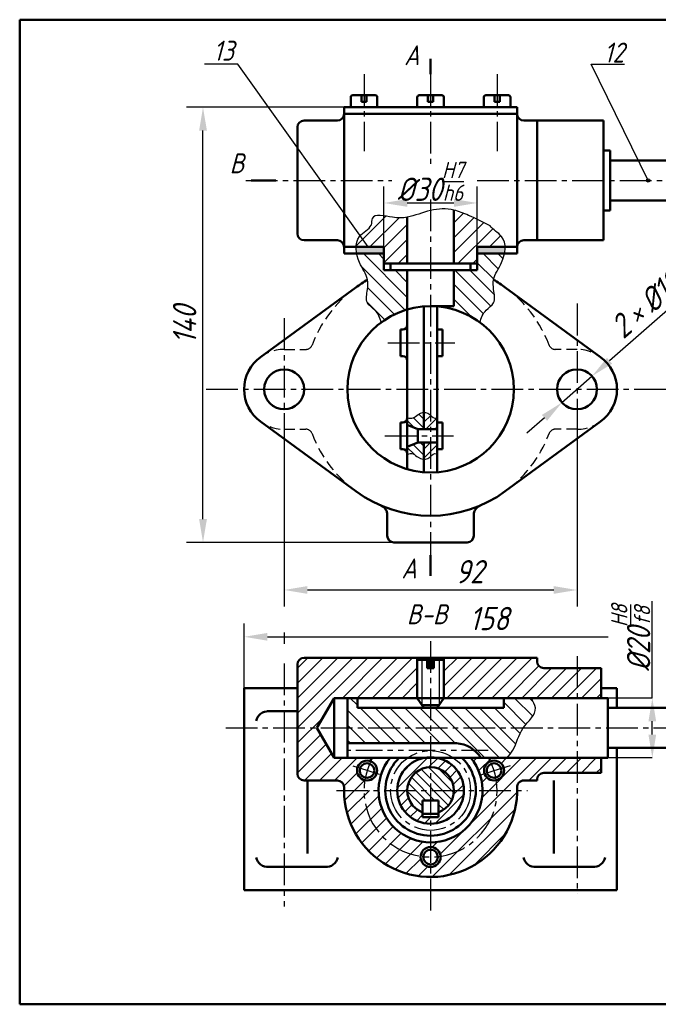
# Model space of a CAD drawing. Header units: millimetres. Extents: x -238 to -25, y 77 to 326.
# Tile 1 of 2: x -238 to -143, y 77 to 225. Entities that reach past the tile are written whole.
import ezdxf

# ---------------------------------------------------------------- set-up
doc = ezdxf.new("R2010")
doc.units = ezdxf.units.MM
doc.header["$LTSCALE"] = 0.5
doc.header["$PDMODE"] = 32
doc.header["$PDSIZE"] = 0.5
for name, pattern in [('CENTER2', [28.575, 19.05, -3.175, 3.175, -3.175]), ('DASHED2', [9.525, 6.35, -3.175]), ('PHANTOM2', [31.75, 15.875, -3.175, 3.175, -3.175, 3.175, -3.175])]:
    doc.linetypes.add(name, pattern=pattern)
for name, color, linetype in [('剖面线层', 7, 'Continuous'), ('双点化线', 170, 'PHANTOM2'), ('尺寸层', 221, 'Continuous'), ('细实线', 7, 'Continuous')]:
    doc.layers.add(name, color=color, linetype=linetype)
for name, color, linetype, lineweight in [('文字层', 227, 'Continuous', 20), ('点画线层', 3, 'CENTER2', 25), ('粗实线层', 1, 'Continuous', 50), ('虚线层', 6, 'DASHED2', 25)]:
    doc.layers.add(name, color=color, linetype=linetype, lineweight=lineweight)
doc.styles.add('工程字体（斜）', font='gbeitc.shx', dxfattribs={"bigfont": 'gbcbig.shx'})
doc.styles.add('工程斜体', font='gbeitc.shx', dxfattribs={"bigfont": 'gbcbig.shx'})
doc.dimstyles.new('前后缀', dxfattribs={"dimtxt": 3.5, "dimasz": 3.5, "dimexe": 2.5, "dimexo": 0, "dimgap": 1, "dimtad": 1, "dimdsep": 46, "dimtxsty": '工程字体（斜）', "dimcen": 0, "dimadec": 0, "dimazin": 0, "dimtfac": 1, "dimtmove": 0, "dimatfit": 3, "dimfxl": 0, "dimarcsym": 0})
pattern_1 = [(45, (20.4902, -79.6625), (-1.122532, 1.122532), [])]

# ---------------------------------------------------------------- blocks, each defined once
blk = doc.blocks.new('*D32')
at = {"layer": 'Defpoints', "color": 0, "ltscale": 0.5}
for p in [(-152.5, 171.32), (-157.01, 167.36)]:
    blk.add_point(p, dxfattribs=at)
at = {"layer": '尺寸层', "color": 0, "lineweight": -2, "ltscale": 0.5}
for p, q in [((-138.06, 183.99), (-149.87, 173.63)), ((-157.01, 167.36), (-152.5, 171.32)), ((-159.64, 165.05), (-162.27, 162.74))]:
    blk.add_line(p, q, dxfattribs=at)
at = {"layer": '尺寸层', "color": 0, "ltscale": 0.5}
for points in [[(-150.25, 174.07), (-149.48, 173.19), (-152.5, 171.32)], [(-160.02, 165.49), (-159.25, 164.61), (-157.01, 167.36)]]:
    blk.add_solid(points, dxfattribs=at)
at = {"layer": '尺寸层', "color": 0, "ltscale": 0.5, "insert": (-144.46, 182.03), "char_height": 3.5, "attachment_point": 5, "rotation": 41.2673, "style": '工程字体（斜）'}
blk.add_mtext('2  %%C12', dxfattribs=at)
blk = doc.blocks.new('*D33')
at = {"layer": 'Defpoints', "color": 0, "ltscale": 0.5}
for p in [(-210.94, 211.74), (-176.75, 211.74), (-176.75, 146.34)]:
    blk.add_point(p, dxfattribs=at)
at = {"layer": '尺寸层', "color": 0, "lineweight": -2, "ltscale": 0.5}
for p, q in [((-176.75, 211.74), (-213.44, 211.74)), ((-210.94, 149.84), (-210.94, 208.24)), ((-176.75, 146.34), (-213.44, 146.34))]:
    blk.add_line(p, q, dxfattribs=at)
at = {"layer": '尺寸层', "color": 0, "ltscale": 0.5}
for points in [[(-211.52, 208.24), (-210.35, 208.24), (-210.94, 211.74)], [(-211.52, 149.84), (-210.35, 149.84), (-210.94, 146.34)]]:
    blk.add_solid(points, dxfattribs=at)
at = {"layer": '尺寸层', "color": 0, "ltscale": 0.5, "insert": (-213.69, 179.04), "char_height": 3.5, "attachment_point": 5, "rotation": 90, "style": '工程字体（斜）'}
blk.add_mtext('140', dxfattribs=at)
blk = doc.blocks.new('*D34')
at = {"layer": 'Defpoints', "color": 0, "ltscale": 0.5}
for p in [(-198.75, 164.84), (-154.75, 164.84), (-154.75, 139.18)]:
    blk.add_point(p, dxfattribs=at)
at = {"layer": '尺寸层', "color": 0, "lineweight": -2, "ltscale": 0.5}
for p, q in [((-198.75, 164.84), (-198.75, 136.68)), ((-154.75, 164.84), (-154.75, 136.68)), ((-195.25, 139.18), (-158.25, 139.18))]:
    blk.add_line(p, q, dxfattribs=at)
at = {"layer": '尺寸层', "color": 0, "ltscale": 0.5}
for points in [[(-195.25, 139.76), (-195.25, 138.6), (-198.75, 139.18)], [(-158.25, 139.76), (-158.25, 138.6), (-154.75, 139.18)]]:
    blk.add_solid(points, dxfattribs=at)
at = {"layer": '尺寸层', "color": 0, "ltscale": 0.5, "insert": (-170.91, 141.93), "char_height": 3.5, "attachment_point": 5, "style": '工程字体（斜）'}
blk.add_mtext('92', dxfattribs=at)
blk = doc.blocks.new('*D35')
at = {"layer": 'Defpoints', "color": 0, "ltscale": 0.5}
for p in [(-169.75, 197.35), (-183.75, 190.74), (-169.75, 190.74)]:
    blk.add_point(p, dxfattribs=at)
at = {"layer": '尺寸层', "color": 0, "lineweight": -2, "ltscale": 0.5}
for p, q in [((-183.75, 190.74), (-183.75, 199.85)), ((-169.75, 190.74), (-169.75, 199.85)), ((-180.25, 197.35), (-173.25, 197.35))]:
    blk.add_line(p, q, dxfattribs=at)
at = {"layer": '尺寸层', "color": 0, "ltscale": 0.5}
for points in [[(-180.25, 197.94), (-180.25, 196.77), (-183.75, 197.35)], [(-173.25, 197.94), (-173.25, 196.77), (-169.75, 197.35)]]:
    blk.add_solid(points, dxfattribs=at)
at = {"layer": '尺寸层', "color": 0, "ltscale": 0.5, "insert": (-176.75, 200.6), "char_height": 3.5, "attachment_point": 5, "style": '工程字体（斜）'}
blk.add_mtext('%%C30{\\H0.7x;\\SH7/h6;}', dxfattribs=at)
blk = doc.blocks.new('*D36')
at = {"layer": 'Defpoints', "color": 0, "ltscale": 0.5}
for p in [(-143.44, 122.94), (-143.44, 122.94), (-143.44, 113.94)]:
    blk.add_point(p, dxfattribs=at)
at = {"layer": '尺寸层', "color": 0, "lineweight": -2, "ltscale": 0.5}
for p, q in [((-143.44, 122.94), (-143.44, 137.52)), ((-143.44, 122.94), (-145.94, 122.94)), ((-143.44, 117.44), (-143.44, 119.44)), ((-143.44, 113.94), (-145.94, 113.94))]:
    blk.add_line(p, q, dxfattribs=at)
at = {"layer": '尺寸层', "color": 0, "ltscale": 0.5}
for points in [[(-144.02, 119.44), (-142.86, 119.44), (-143.44, 122.94)], [(-144.02, 117.44), (-142.86, 117.44), (-143.44, 113.94)]]:
    blk.add_solid(points, dxfattribs=at)
at = {"layer": '尺寸层', "color": 0, "ltscale": 0.5, "insert": (-146.69, 131.98), "char_height": 3.5, "attachment_point": 5, "rotation": 90, "style": '工程字体（斜）'}
blk.add_mtext('%%C20{\\H0.7x;\\SH8/f8;}', dxfattribs=at)
blk = doc.blocks.new('cv')
at = {"layer": '剖面线层', "ltscale": 0.5}
h = blk.add_hatch(dxfattribs=at)
h.set_pattern_fill('ANSI31', scale=0.5, style=0)
h.set_pattern_definition([(45, (-0.5098, -75.1625), (-1.122532, 1.122532), [])])
edge = h.paths.add_edge_path()
edge.add_spline(control_points=[(-159.761, 120.046), (-160.45, 119.923), (-162.064, 119.924), (-165.155, 120.749), (-165.16, 119.238), (-165.161, 118.866)], knot_values=[13.0988005, 13.0988005, 13.0988005, 13.0988005, 15.3162478, 18.379925, 19.3791068, 19.3791068, 19.3791068, 19.3791068], degree=3, periodic=0)
edge.add_spline(control_points=[(-165.161, 118.866), (-165.488, 118.211), (-167.061, 117.507), (-167.442, 116.162), (-167.457, 115.577)], knot_values=[14.6099891, 14.6099891, 14.6099891, 14.6099891, 17.0525966, 18.7380543, 18.7380543, 18.7380543, 18.7380543], degree=3, periodic=0)
edge.add_line((-167.457, 115.577), (-163.261, 115.577))
edge.add_line((-163.261, 115.577), (-163.261, 113.077))
edge.add_line((-163.261, 113.077), (-159.761, 113.077))
edge.add_line((-159.761, 113.077), (-159.761, 120.046))
edge = h.paths.add_edge_path()
edge.add_line((-149.261, 115.577), (-145.065, 115.577))
edge.add_spline(control_points=[(-145.065, 115.577), (-145.081, 116.162), (-145.449, 117.464), (-146.935, 118.165), (-147.303, 118.762)], knot_values=[14.6099891, 14.6099891, 14.6099891, 14.6099891, 16.2954468, 18.6055845, 18.6055845, 18.6055845, 18.6055845], degree=3, periodic=0)
edge.add_spline(control_points=[(-147.303, 118.762), (-148.377, 119.299), (-150.148, 120.185), (-152, 120.95), (-152.761, 121.12)], knot_values=[0, 0, 0, 0, 3.6076561, 5.9534739, 5.9534739, 5.9534739, 5.9534739], degree=3, periodic=0)
edge.add_line((-152.761, 121.12), (-152.761, 113.077))
edge.add_line((-152.761, 113.077), (-149.261, 113.077))
edge.add_line((-149.261, 113.077), (-149.261, 115.577))
h = blk.add_hatch(dxfattribs=at)
h.set_pattern_fill('ANSI31', scale=0.5, angle=90, style=0)
h.set_pattern_definition([(135, (-0.5098, -75.1625), (-1.122532, -1.122532), [])])
edge = h.paths.add_edge_path()
edge.add_line((-159.761, 112.077), (-163.261, 112.077))
edge.add_line((-163.261, 112.077), (-163.261, 114.577))
edge.add_line((-163.261, 114.577), (-167.364, 114.577))
edge.add_spline(control_points=[(-167.364, 114.577), (-167.272, 114.122), (-166.776, 112.654), (-165.604, 111.149), (-165.692, 109.025), (-166.161, 107.141), (-164.318, 106.034), (-163.834, 104.936), (-163.679, 104.238)], knot_values=[2.3728585, 2.3728585, 2.3728585, 2.3728585, 3.6462458, 6.5147223, 7.9858849, 9.9798725, 11.5475035, 13.6685851, 13.6685851, 13.6685851, 13.6685851], degree=3, periodic=0)
edge.add_arc((-156.261, 94.177), 12.5, 106.2602, 126.40107, ccw=False)
edge.add_line((-159.761, 106.177), (-159.761, 112.077))
edge = h.paths.add_edge_path()
edge.add_line((-152.761, 106.677), (-156.261, 106.677))
edge.add_arc((-156.261, 94.177), 12.5, 53.59893, 90, ccw=False)
edge.add_spline(control_points=[(-148.843, 104.238), (-148.689, 104.936), (-148.205, 106.034), (-146.362, 107.141), (-146.83, 109.025), (-146.919, 111.149), (-145.746, 112.654), (-145.251, 114.122), (-145.159, 114.577)], knot_values=[2.3728585, 2.3728585, 2.3728585, 2.3728585, 4.4939401, 6.0615711, 8.0555587, 9.5267214, 12.3951978, 13.6685851, 13.6685851, 13.6685851, 13.6685851], degree=3, periodic=0)
edge.add_line((-145.159, 114.577), (-149.261, 114.577))
edge.add_line((-149.261, 114.577), (-149.261, 112.077))
edge.add_line((-149.261, 112.077), (-152.761, 112.077))
edge.add_line((-152.761, 112.077), (-152.761, 106.677))
h = blk.add_hatch(dxfattribs=at)
h.set_pattern_fill('ANSI31', scale=0.3, angle=90, style=0)
h.set_pattern_definition([(135, (20.4902, -75.1625), (-0.6735192, -0.6735192), [])])
edge = h.paths.add_edge_path()
edge.add_line((-158.158, 88.177), (-157.261, 88.177))
edge.add_line((-157.261, 88.177), (-157.261, 90.7))
edge.add_spline(control_points=[(-157.261, 90.7), (-157.568, 90.685), (-158.191, 90.445), (-158.861, 89.737), (-159.446, 89.823), (-159.761, 89.931)], knot_values=[0.7161349, 0.7161349, 0.7161349, 0.7161349, 1.6065819, 2.5027439, 3.4440149, 3.4440149, 3.4440149, 3.4440149], degree=3, periodic=0)
edge.add_line((-159.761, 89.931), (-159.761, 88.83))
edge.add_line((-159.761, 88.83), (-158.158, 88.177))
edge = h.paths.add_edge_path()
edge.add_line((-159.761, 85.524), (-159.761, 84.423))
edge.add_spline(control_points=[(-159.761, 84.423), (-159.446, 84.531), (-158.861, 84.617), (-158.191, 83.909), (-157.568, 83.669), (-157.261, 83.654)], knot_values=[0.7161349, 0.7161349, 0.7161349, 0.7161349, 1.657406, 2.5535679, 3.4440149, 3.4440149, 3.4440149, 3.4440149], degree=3, periodic=0)
edge.add_line((-157.261, 83.654), (-157.261, 86.177))
edge.add_line((-157.261, 86.177), (-158.158, 86.177))
edge.add_line((-158.158, 86.177), (-159.761, 85.524))
h = blk.add_hatch(dxfattribs=at)
h.set_pattern_fill('ANSI31', scale=0.3, style=0)
h.set_pattern_definition([(45, (20.4902, -75.1625), (-0.6735192, 0.6735192), [])])
edge = h.paths.add_edge_path()
edge.add_spline(control_points=[(-156.261, 90.27), (-156.389, 90.385), (-156.695, 90.645), (-157.056, 90.71), (-157.261, 90.7)], knot_values=[3.4440149, 3.4440149, 3.4440149, 3.4440149, 3.9067175, 4.5050491, 4.5050491, 4.5050491, 4.5050491], degree=3, periodic=0)
edge.add_line((-157.261, 90.7), (-157.261, 88.177))
edge.add_line((-157.261, 88.177), (-156.261, 88.177))
edge.add_line((-156.261, 88.177), (-156.261, 90.27))
edge = h.paths.add_edge_path()
edge.add_spline(control_points=[(-155.261, 89.948), (-155.378, 89.873), (-155.714, 89.742), (-156.032, 90.064), (-156.261, 90.27)], knot_values=[4.5050491, 4.5050491, 4.5050491, 4.5050491, 4.9322578, 5.7627063, 5.7627063, 5.7627063, 5.7627063], degree=3, periodic=0)
edge.add_line((-156.261, 90.27), (-156.261, 88.177))
edge.add_line((-156.261, 88.177), (-155.261, 88.177))
edge.add_line((-155.261, 88.177), (-155.261, 89.948))
edge = h.paths.add_edge_path()
edge.add_line((-156.261, 86.177), (-157.261, 86.177))
edge.add_line((-157.261, 86.177), (-157.261, 83.654))
edge.add_spline(control_points=[(-157.261, 83.654), (-157.056, 83.644), (-156.695, 83.709), (-156.389, 83.969), (-156.261, 84.084)], knot_values=[3.4440149, 3.4440149, 3.4440149, 3.4440149, 4.0423465, 4.5050491, 4.5050491, 4.5050491, 4.5050491], degree=3, periodic=0)
edge.add_line((-156.261, 84.084), (-156.261, 86.177))
edge = h.paths.add_edge_path()
edge.add_line((-155.261, 86.177), (-156.261, 86.177))
edge.add_line((-156.261, 86.177), (-156.261, 84.084))
edge.add_spline(control_points=[(-156.261, 84.084), (-156.032, 84.29), (-155.714, 84.612), (-155.378, 84.48), (-155.261, 84.406)], knot_values=[4.5050491, 4.5050491, 4.5050491, 4.5050491, 5.3354975, 5.7627063, 5.7627063, 5.7627063, 5.7627063], degree=3, periodic=0)
edge.add_line((-155.261, 84.406), (-155.261, 86.177))
h = blk.add_hatch(dxfattribs=at)
h.set_pattern_fill('ANSI31', scale=0.5, style=0)
h.set_pattern_definition(pattern_1)
h.paths.add_polyline_path([(-158.261, 47.777), (-158.261, 53.829), (-175.261, 53.829, 0.4142136), (-176.261, 52.829), (-176.261, 43.277), (-173.359, 43.277), (-170.761, 47.777)])
h.paths.add_polyline_path([(-134.261, 47.777), (-134.261, 52.277), (-139.261, 52.277, -0.4142136), (-140.261, 53.277), (-140.261, 53.829), (-154.261, 53.829), (-154.261, 47.777)])
h.paths.add_polyline_path([(-170.261, 35.377, -0.4142136), (-169.261, 34.377), (-169.261, 33.877), (-166.261, 33.877, -0.0386572), (-166.142, 35.416, -0.3484503), (-167.301, 36.877, -0.5303604), (-165.245, 38.27, -0.014315), (-164.979, 38.777), (-170.761, 38.777), (-173.359, 43.277), (-176.261, 43.277), (-176.261, 36.377, 0.4142136), (-175.261, 35.377)])
h.paths.add_polyline_path([(-156.261, 20.877), (-156.261, 22.377, -0.4363761), (-157.757, 23.989, -0.3708915), (-166.261, 33.877), (-169.261, 33.877, 0.4142136)])
h.paths.add_polyline_path([(-164.061, 33.877), (-166.261, 33.877, 0.3708915), (-157.757, 23.989, -0.392393), (-156.261, 25.377), (-156.261, 26.077, -0.4142136)], flags=17)
h.paths.add_polyline_path([(-154.766, 23.989, -0.4363761), (-156.261, 22.377), (-156.261, 20.877, 0.4142136), (-143.261, 33.877), (-146.261, 33.877, -0.3708915)])
h.paths.add_polyline_path([(-146.261, 33.877), (-148.461, 33.877, -0.4142136), (-156.261, 26.077), (-156.261, 25.377, -0.392393), (-154.766, 23.989, 0.3708915)], flags=17)
h.paths.add_polyline_path([(-142.27, 35.377), (-140.261, 35.377), (-140.261, 35.531, -0.4142136), (-139.261, 36.531), (-134.261, 36.531), (-134.261, 38.777), (-147.544, 38.777, -0.014315), (-147.278, 38.27, -0.5303604), (-145.222, 36.877, -0.3484503), (-146.381, 35.416, -0.0386572), (-146.261, 33.877), (-143.261, 33.877, 0.0089307), (-143.27, 34.341, -0.4247154)])
h.paths.add_polyline_path([(-146.261, 33.877, 0.0386572), (-146.381, 35.416, -0.4831841), (-148.222, 36.877, -0.3068817), (-147.278, 38.27, 0.014315), (-147.544, 38.777), (-150.193, 38.777, -0.1714623), (-148.461, 33.877)])
h = blk.add_hatch(color=7, dxfattribs=at)
h.paths.add_polyline_path([(-156.261, 53.829), (-156.761, 53.829), (-156.761, 52.247), (-156.261, 52.247)])
h.paths.add_polyline_path([(-156.261, 52.247), (-155.761, 52.247), (-155.761, 53.829), (-156.261, 53.829)])
h = blk.add_hatch(dxfattribs=at)
h.set_pattern_fill('ANSI31', scale=0.5, style=0)
h.set_pattern_definition(pattern_1)
h.paths.add_polyline_path([(-130.655, 52.277), (-134.261, 52.277), (-134.261, 47.777), (-130.655, 47.777)])
h.paths.add_polyline_path([(-134.261, 36.531), (-130.655, 36.531), (-130.655, 38.777), (-134.261, 38.777)])
h = blk.add_hatch(dxfattribs=at)
h.set_pattern_fill('ANSI31', scale=0.5, angle=90, style=0)
h.set_pattern_definition([(135, (20.4902, -79.6625), (-1.122532, -1.122532), [])])
h.paths.add_polyline_path([(-156.261, 43.277), (-156.261, 46.277), (-167.261, 46.277), (-167.261, 47.777), (-168.761, 47.777), (-168.761, 43.277)])
h.paths.add_polyline_path([(-168.761, 43.277), (-168.761, 40.977), (-156.261, 40.977), (-156.261, 43.277)])
edge = h.paths.add_edge_path()
edge.add_spline(control_points=[(-142.339, 43.277), (-141.613, 44.319), (-139.821, 45.664), (-140.92, 47.261), (-141.096, 47.777)], knot_values=[6.5657472, 6.5657472, 6.5657472, 6.5657472, 10.0868341, 11.6834561, 11.6834561, 11.6834561, 11.6834561], degree=3, periodic=0)
edge.add_line((-141.096, 47.777), (-145.261, 47.777))
edge.add_line((-145.261, 47.777), (-145.261, 46.277))
edge.add_line((-145.261, 46.277), (-156.261, 46.277))
edge.add_line((-156.261, 46.277), (-156.261, 43.277))
edge.add_line((-156.261, 43.277), (-142.339, 43.277))
edge = h.paths.add_edge_path()
edge.add_line((-156.261, 43.277), (-156.261, 40.977))
edge.add_line((-156.261, 40.977), (-152.357, 40.977))
edge.add_arc((-152.661, 36.354), 4.632, 31.52886, 86.24251, ccw=False)
edge.add_line((-148.712, 38.777), (-144.775, 38.777))
edge.add_spline(control_points=[(-144.775, 38.777), (-144.447, 39.136), (-143.387, 40.468), (-143.105, 42.178), (-142.339, 43.277)], knot_values=[1.4031427, 1.4031427, 1.4031427, 1.4031427, 2.8523491, 6.5657472, 6.5657472, 6.5657472, 6.5657472], degree=3, periodic=0)
edge.add_line((-142.339, 43.277), (-156.261, 43.277))
h = blk.add_hatch(dxfattribs=at)
h.set_pattern_fill('ANSI31', scale=0.35, style=0)
h.set_pattern_definition([(45, (20.4902, -79.6625), (-0.7857724, 0.7857724), [])])
h.paths.add_polyline_path([(-159.761, 33.877), (-161.261, 33.877, 0.4142136), (-156.261, 28.877), (-156.261, 29.877), (-157.461, 29.877), (-157.461, 30.589, -0.3150539)])
h.paths.add_polyline_path([(-156.261, 37.377), (-156.261, 38.777), (-157.256, 38.777, 0.3566822), (-161.261, 33.877), (-159.761, 33.877, -0.4142136)])
h.paths.add_polyline_path([(-152.761, 33.877), (-151.261, 33.877, 0.3566822), (-155.266, 38.777), (-156.261, 38.777), (-156.261, 37.377, -0.4142136)])
h.paths.add_polyline_path([(-155.061, 30.589), (-155.061, 29.877), (-156.261, 29.877), (-156.261, 28.877, 0.4142136), (-151.261, 33.877), (-152.761, 33.877, -0.3150539)])
h = blk.add_hatch(dxfattribs=at)
h.set_pattern_fill('ANSI31', scale=0.3, angle=90, style=0)
h.set_pattern_definition([(135, (20.4902, -79.6625), (-0.673519, -0.673519), [])])
h.paths.add_polyline_path([(-156.261, 37.377, 0.4142136), (-159.761, 33.877), (-156.261, 33.877)])
h.paths.add_polyline_path([(-152.761, 33.877, 0.4142136), (-156.261, 37.377), (-156.261, 33.877)])
h.paths.add_polyline_path([(-159.761, 33.877, 0.3150539), (-157.461, 30.589), (-157.461, 32.377), (-156.261, 32.377), (-156.261, 33.877)])
h.paths.add_polyline_path([(-155.061, 32.377), (-155.061, 30.589, 0.3150539), (-152.761, 33.877), (-156.261, 33.877), (-156.261, 32.377)])
at = {"layer": '尺寸层', "ltscale": 0.5}
h = blk.add_hatch(color=7, dxfattribs=at)
h.paths.add_polyline_path([(-166.261, 138.377), (-166.661, 138.377), (-166.661, 137.377), (-166.261, 137.377)])
h.paths.add_polyline_path([(-165.861, 138.377), (-166.261, 138.377), (-166.261, 137.377), (-165.861, 137.377)])
h.paths.add_polyline_path([(-155.861, 138.377), (-156.261, 138.377), (-156.261, 137.377), (-155.861, 137.377)])
h.paths.add_polyline_path([(-156.261, 138.377), (-156.661, 138.377), (-156.661, 137.377), (-156.261, 137.377)])
h.paths.add_polyline_path([(-146.261, 138.377), (-146.661, 138.377), (-146.661, 137.377), (-146.261, 137.377)])
h.paths.add_polyline_path([(-145.861, 138.377), (-146.261, 138.377), (-146.261, 137.377), (-145.861, 137.377)])
at = {"layer": '细实线', "ltscale": 0.5}
h = blk.add_hatch(color=7, dxfattribs=at)
edge = h.paths.add_edge_path()
edge.add_spline(control_points=[(-167.457, 115.577), (-167.466, 115.25), (-167.431, 114.913), (-167.364, 114.577)], knot_values=[13.6685851, 13.6685851, 13.6685851, 13.6685851, 14.6099891, 14.6099891, 14.6099891, 14.6099891], degree=3, periodic=0)
edge.add_line((-167.364, 114.577), (-163.261, 114.577))
edge.add_line((-163.261, 114.577), (-163.261, 115.577))
edge.add_line((-163.261, 115.577), (-167.457, 115.577))
edge = h.paths.add_edge_path()
edge.add_line((-149.261, 115.577), (-149.261, 114.577))
edge.add_line((-149.261, 114.577), (-145.159, 114.577))
edge.add_spline(control_points=[(-145.159, 114.577), (-145.091, 114.913), (-145.057, 115.25), (-145.065, 115.577)], knot_values=[13.6685851, 13.6685851, 13.6685851, 13.6685851, 14.6099891, 14.6099891, 14.6099891, 14.6099891], degree=3, periodic=0)
edge.add_line((-145.065, 115.577), (-149.261, 115.577))
at = {"layer": '双点化线', "color": 7, "ltscale": 0.5}
blk.add_line((-147.626, 39.877), (-168.761, 39.877), dxfattribs=at)
at = {"layer": '尺寸层', "color": 7, "ltscale": 0.5}
for p, q in [((-185.207, 143.054), (-190.207, 143.054)), ((-165.644, 115.577), (-185.207, 143.054)), ((-123.572, 125.577), (-132.147, 143.054)), ((-132.147, 143.054), (-127.147, 143.054)), ((-184.261, 49.277), (-184.261, 58.996)), ((-180.761, 56.975), (-129.568, 56.975)), ((-125.45, 47.777), (-129.655, 47.777)), ((-125.45, 38.777), (-129.655, 38.777))]:
    blk.add_line(p, q, dxfattribs=at)
blk.add_point((-123.572, 125.577), dxfattribs=at)
blk.add_solid([(-180.761, 57.559), (-180.761, 56.392), (-184.261, 56.975)], dxfattribs=at)
at = {"layer": '点画线层', "color": 7, "ltscale": 0.5}
for p, q in [((-166.261, 141.544), (-166.261, 129.996)), ((-156.261, 141.544), (-156.261, 127.732)), ((-146.261, 141.544), (-146.261, 129.996)), ((-184.012, 125.577), (-162.063, 125.577)), ((-149.261, 125.577), (-110.649, 125.577)), ((-156.261, 122.689), (-156.261, 67.767)), ((-134.261, 107.055), (-134.261, 80.693)), ((-178.261, 104.858), (-178.261, 81.791)), ((-162.697, 101.177), (-152.638, 101.177)), ((-189.96, 94.177), (-113.567, 94.177)), ((-163.146, 87.177), (-152.803, 87.177)), ((-178.261, 57.605), (-178.261, 55.916)), ((-156.261, 56.344), (-156.261, 15.502)), ((-134.261, 54.058), (-134.261, 18.335)), ((-178.261, 52.982), (-178.261, 16.449)), ((-187.042, 43.277), (-110.649, 43.277)), ((-165.801, 36.877), (-167.909, 37.54)), ((-146.722, 36.877), (-144.242, 37.657)), ((-163.928, 36.288), (-165.801, 36.877)), ((-148.713, 36.251), (-146.722, 36.877)), ((-170.375, 33.877), (-141.677, 33.877)), ((-184.261, 18.877), (-128.261, 18.877))]:
    blk.add_line(p, q, dxfattribs=at)
blk.add_circle((-156.261, 33.877), 6, dxfattribs=at)
blk.add_arc((-156.261, 33.877), 10, 150.65942, 29.34058, dxfattribs=at)
at = {"layer": '粗实线层', "color": 7}
for p, q in [((-217.984, 1.735), (-217.984, 149.735)), ((-217.984, 149.735), (-7.984, 149.735)), ((-217.984, 1.735), (-7.984, 1.735))]:
    blk.add_line(p, q, dxfattribs=at)
at = {"layer": '粗实线层', "color": 7, "ltscale": 0.5}
for p, q in [((-156.261, 141.544), (-156.261, 143.862)), ((-168.261, 138.077), (-168.261, 136.577)), ((-167.961, 138.377), (-164.561, 138.377)), ((-166.661, 138.377), (-166.661, 137.377)), ((-165.861, 137.377), (-165.861, 138.377)), ((-164.261, 138.077), (-164.261, 136.577)), ((-158.261, 138.077), (-158.261, 136.577)), ((-157.961, 138.377), (-154.561, 138.377)), ((-156.661, 138.377), (-156.661, 137.377)), ((-155.861, 137.377), (-155.861, 138.377)), ((-154.261, 138.077), (-154.261, 136.577)), ((-148.261, 138.077), (-148.261, 136.577)), ((-144.561, 138.377), (-147.961, 138.377)), ((-146.661, 137.377), (-146.661, 138.377)), ((-145.861, 138.377), (-145.861, 137.377)), ((-144.261, 138.077), (-144.261, 136.577)), ((-169.261, 136.577), (-143.261, 136.577)), ((-169.261, 136.577), (-169.261, 114.577)), ((-166.661, 137.377), (-165.861, 137.377)), ((-156.661, 137.377), (-155.861, 137.377)), ((-145.861, 137.377), (-146.661, 137.377)), ((-143.261, 136.577), (-143.261, 135.577)), ((-169.261, 135.577), (-143.261, 135.577)), ((-143.261, 135.577), (-143.261, 114.577)), ((-176.261, 133.577), (-176.261, 117.577)), ((-175.261, 134.577), (-170.261, 134.577)), ((-142.261, 134.577), (-130.261, 134.577)), ((-140.261, 134.577), (-140.261, 116.577)), ((-130.261, 134.577), (-130.261, 116.577)), ((-129.261, 130.077), (-130.261, 130.077)), ((-129.261, 122.577), (-129.261, 130.077)), ((-111.261, 128.577), (-129.261, 128.577)), ((-179.525, 125.577), (-183.23, 125.577)), ((-111.261, 122.577), (-129.261, 122.577)), ((-129.261, 122.577), (-129.261, 121.077)), ((-159.761, 120.046), (-159.761, 113.077)), ((-152.761, 121.12), (-152.761, 113.077)), ((-129.261, 121.077), (-130.261, 121.077)), ((-175.261, 116.577), (-170.261, 116.577)), ((-169.261, 115.577), (-163.261, 115.577)), ((-166.261, 115.577), (-166.261, 115.577)), ((-163.261, 115.577), (-163.261, 112.077)), ((-149.261, 115.577), (-143.261, 115.577)), ((-149.261, 112.077), (-149.261, 115.577)), ((-142.261, 116.577), (-130.261, 116.577)), ((-169.261, 114.577), (-163.261, 114.577)), ((-149.261, 114.577), (-143.261, 114.577)), ((-149.261, 113.077), (-163.261, 113.077)), ((-162.261, 113.077), (-162.261, 112.077)), ((-150.261, 112.077), (-150.261, 113.077)), ((-163.261, 112.077), (-149.261, 112.077)), ((-159.761, 112.077), (-159.761, 82.177)), ((-152.761, 112.077), (-152.761, 106.677)), ((-167.489, 109.505), (-181.807, 99.017)), ((-145.034, 109.505), (-130.716, 99.017)), ((-157.261, 106.637), (-157.261, 88.177)), ((-156.261, 106.677), (-152.761, 106.677)), ((-155.261, 106.606), (-155.261, 81.717)), ((-160.761, 103.177), (-160.408, 103.177)), ((-160.761, 103.177), (-160.761, 99.177)), ((-155.261, 103.177), (-154.461, 103.177)), ((-154.461, 103.177), (-154.461, 99.177)), ((-160.761, 99.177), (-160.408, 99.177)), ((-155.261, 99.177), (-154.461, 99.177)), ((-181.807, 89.336), (-167.489, 78.849)), ((-160.761, 89.177), (-160.408, 89.177)), ((-160.761, 89.177), (-160.761, 85.177)), ((-158.158, 88.177), (-159.761, 88.83)), ((-155.261, 89.177), (-154.461, 89.177)), ((-154.461, 89.177), (-154.461, 85.177)), ((-130.716, 89.336), (-145.034, 78.849)), ((-158.158, 88.177), (-158.158, 86.177)), ((-158.158, 88.177), (-155.261, 88.177)), ((-158.158, 86.177), (-159.761, 85.524)), ((-158.158, 86.177), (-155.261, 86.177)), ((-157.261, 86.177), (-157.261, 81.717)), ((-160.761, 85.177), (-160.408, 85.177)), ((-155.261, 85.177), (-154.461, 85.177)), ((-162.761, 72.177), (-162.761, 75.302)), ((-149.761, 72.177), (-149.761, 75.302)), ((-161.761, 71.177), (-150.761, 71.177)), ((-156.261, 69.263), (-156.261, 66.16)), ((-157.561, 53.829), (-175.261, 53.829)), ((-158.261, 53.829), (-158.261, 47.777)), ((-157.961, 53.829), (-158.261, 53.529)), ((-158.261, 53.529), (-156.761, 53.529)), ((-157.961, 53.829), (-156.261, 53.829)), ((-157.261, 53.829), (-157.261, 53.829)), ((-156.761, 53.829), (-156.761, 52.247)), ((-156.261, 53.829), (-140.261, 53.829)), ((-155.761, 53.829), (-155.761, 52.247)), ((-154.261, 53.529), (-155.761, 53.529)), ((-154.561, 53.829), (-154.261, 53.529)), ((-154.261, 53.829), (-154.261, 47.777)), ((-140.261, 53.829), (-140.261, 53.277)), ((-176.261, 36.377), (-176.261, 52.829)), ((-156.761, 52.247), (-155.761, 52.247)), ((-139.261, 52.277), (-130.655, 52.277)), ((-130.655, 52.277), (-130.655, 47.777)), ((-184.261, 49.277), (-184.261, 18.877)), ((-184.261, 49.277), (-176.261, 49.277)), ((-130.655, 49.277), (-128.261, 49.277)), ((-128.261, 49.277), (-128.261, 46.277)), ((-170.761, 47.777), (-173.359, 43.277)), ((-170.761, 38.777), (-170.761, 47.777)), ((-129.655, 47.777), (-170.761, 47.777)), ((-168.761, 38.777), (-168.761, 47.777)), ((-167.261, 47.777), (-167.261, 46.277)), ((-158.261, 47.777), (-157.261, 46.277)), ((-154.261, 47.777), (-155.261, 46.277)), ((-145.261, 47.777), (-145.261, 46.277)), ((-130.655, 47.777), (-129.655, 47.777)), ((-129.655, 40.277), (-129.655, 47.777)), ((-145.261, 46.277), (-167.261, 46.277)), ((-157.561, 46.727), (-154.961, 46.727)), ((-111.655, 46.277), (-129.655, 46.277)), ((-180.794, 45.777), (-176.261, 45.777)), ((-173.359, 43.277), (-170.761, 38.777)), ((-152.357, 40.977), (-168.761, 40.977)), ((-111.655, 40.277), (-129.655, 40.277)), ((-129.655, 40.277), (-129.655, 38.777)), ((-128.261, 40.277), (-128.261, 18.877)), ((-129.655, 38.777), (-170.761, 38.777)), ((-130.655, 38.777), (-130.655, 36.531)), ((-140.261, 35.377), (-140.261, 35.531)), ((-139.261, 36.531), (-130.655, 36.531)), ((-175.261, 35.377), (-170.261, 35.377)), ((-174.761, 35.377), (-174.761, 24.43)), ((-169.261, 33.877), (-169.261, 34.377)), ((-142.27, 35.377), (-140.261, 35.377)), ((-137.761, 35.377), (-137.761, 24.43)), ((-157.461, 32.377), (-157.461, 29.877)), ((-155.061, 32.377), (-157.461, 32.377)), ((-155.061, 29.877), (-155.061, 32.377)), ((-157.461, 30.377), (-155.061, 30.377)), ((-157.461, 29.877), (-155.061, 29.877)), ((-180.574, 22.377), (-171.888, 22.377)), ((-131.949, 22.377), (-140.635, 22.377)), ((-184.261, 18.877), (-128.261, 18.877))]:
    blk.add_line(p, q, dxfattribs=at)
for centre, radius in [((-156.261, 94.177), 12.5), ((-178.261, 94.177), 3), ((-134.261, 94.177), 3), ((-156.261, 33.877), 5), ((-165.801, 36.877), 1.5), ((-165.801, 36.877), 1.1), ((-146.722, 36.877), 1.5), ((-146.722, 36.877), 1.1), ((-156.261, 23.877), 1.5), ((-156.261, 23.877), 1.1)]:
    blk.add_circle(centre, radius, dxfattribs=at)
for centre, radius, start, end in [((-167.961, 138.077), 0.3, 90, 180), ((-164.561, 138.077), 0.3, 0, 90), ((-157.961, 138.077), 0.3, 90, 180), ((-154.561, 138.077), 0.3, 0, 90), ((-147.961, 138.077), 0.3, 90, 180), ((-144.561, 138.077), 0.3, 0, 90), ((-170.261, 135.577), 1, 270, 0), ((-142.261, 135.577), 1, 180, 270), ((-175.261, 133.577), 1, 90, 180), ((-175.261, 117.577), 1, 180, 270), ((-170.261, 115.577), 1, 0, 90), ((-142.261, 115.577), 1, 90, 180), ((-156.261, 94.177), 19, 119.90601, 126.22155), ((-156.261, 94.177), 19, 53.77845, 60.09399), ((-160.408, 103.824), 0.647, 270, 0), ((-160.408, 98.53), 0.647, 0, 90), ((-178.261, 94.177), 6, 126.22155, 233.77845), ((-134.261, 94.177), 6, 306.22155, 53.77845), ((-160.408, 89.824), 0.647, 270, 0), ((-160.408, 84.53), 0.647, 0, 90), ((-156.261, 94.177), 19, 233.77845, 306.22155), ((-164.261, 75.302), 1.5, 0, 67.03032), ((-148.261, 75.302), 1.5, 112.96968, 180), ((-161.761, 72.177), 1, 180, 270), ((-150.761, 72.177), 1, 270, 0), ((-175.261, 52.829), 1, 90, 180), ((-139.261, 53.277), 1, 180, 270), ((-180.684, 43.933), 1.847, 86.58669, 166.99102), ((-152.661, 36.354), 4.632, 31.52886, 86.24251), ((-156.261, 33.877), 7.8, 141.08218, 38.91782), ((-156.261, 33.877), 6.8, 133.89693, 46.10307), ((-156.261, 33.877), 3.5, 290.05104, 249.94896), ((-175.261, 36.377), 1, 180, 270), ((-139.261, 35.531), 1, 90, 180), ((-170.261, 34.377), 1, 0, 90), ((-156.261, 33.877), 13, 180, 2.04671), ((-142.27, 34.377), 1, 90, 182.04671), ((-180.684, 24.221), 1.847, 193.00898, 273.41331), ((-171.998, 24.221), 1.847, 266.58669, 346.99102), ((-140.525, 24.221), 1.847, 193.00898, 273.41331), ((-131.839, 24.221), 1.847, 266.58669, 346.99102)]:
    blk.add_arc(centre, radius, start, end, dxfattribs=at)
at = {"layer": '细实线', "color": 7, "ltscale": 0.5}
for p, q in [((-157.561, 53.829), (-157.561, 46.727)), ((-154.961, 53.829), (-154.961, 46.727))]:
    blk.add_line(p, q, dxfattribs=at)
blk.add_spline([(-147.303, 118.762), (-150.553, 120.329), (-152.761, 121.12), (-156.261, 121.063), (-159.761, 120.046), (-161.979, 120.046), (-165.037, 119.858), (-165.161, 118.866)], degree=3, dxfattribs=at)
for points, knots in [([(-163.679, 104.238), (-163.834, 104.936), (-164.318, 106.034), (-166.161, 107.141), (-165.692, 109.025), (-165.604, 111.149), (-167.325, 113.358), (-167.905, 117.13), (-165.488, 118.211), (-165.161, 118.866)], [2.3728585, 2.3728585, 2.3728585, 2.3728585, 4.4939401, 6.0615711, 8.0555587, 9.5267214, 12.3951978, 16.2954468, 18.7380543, 18.7380543, 18.7380543, 18.7380543]), ([(-148.843, 104.238), (-148.689, 104.936), (-148.205, 106.034), (-146.362, 107.141), (-146.83, 109.025), (-146.919, 111.149), (-145.197, 113.358), (-144.626, 117.076), (-146.935, 118.165), (-147.303, 118.762)], [2.3728585, 2.3728585, 2.3728585, 2.3728585, 4.4939401, 6.0615711, 8.0555587, 9.5267214, 12.3951978, 16.2954468, 18.6055845, 18.6055845, 18.6055845, 18.6055845]), ([(-159.761, 89.931), (-159.446, 89.823), (-158.861, 89.737), (-158.044, 90.6), (-156.633, 90.939), (-155.838, 89.694), (-155.378, 89.873), (-155.261, 89.948)], [0.7161349, 0.7161349, 0.7161349, 0.7161349, 1.657406, 2.5535679, 4.0423465, 5.3354975, 5.7627063, 5.7627063, 5.7627063, 5.7627063]), ([(-159.761, 84.423), (-159.446, 84.531), (-158.861, 84.617), (-158.044, 83.753), (-156.633, 83.415), (-155.838, 84.66), (-155.378, 84.48), (-155.261, 84.406)], [0.7161349, 0.7161349, 0.7161349, 0.7161349, 1.657406, 2.5535679, 4.0423465, 5.3354975, 5.7627063, 5.7627063, 5.7627063, 5.7627063]), ([(-144.775, 38.777), (-144.447, 39.136), (-143.387, 40.468), (-142.912, 43.343), (-139.821, 45.664), (-140.92, 47.261), (-141.096, 47.777)], [1.4031427, 1.4031427, 1.4031427, 1.4031427, 2.8523491, 6.5657472, 10.0868341, 11.6834561, 11.6834561, 11.6834561, 11.6834561])]:
    blk.add_open_spline(points, degree=3, knots=knots, dxfattribs=at)
at = {"layer": '虚线层', "color": 7, "ltscale": 0.5}
for p, q in [((-178.261, 100.177), (-174.996, 100.177)), ((-134.261, 100.177), (-137.526, 100.177)), ((-178.261, 88.177), (-174.996, 88.177)), ((-134.261, 88.177), (-137.526, 88.177))]:
    blk.add_line(p, q, dxfattribs=at)
for centre, radius, start, end in [((-156.261, 94.177), 19, 119.90601, 159.51268), ((-156.261, 94.177), 19, 20.48732, 60.09399), ((-174.996, 101.177), 1, 270, 339.51268), ((-137.526, 101.177), 1, 200.48732, 270), ((-178.261, 94.177), 6, 90, 270), ((-134.261, 94.177), 6, 270, 90), ((-174.996, 87.177), 1, 20.48732, 90), ((-156.261, 94.177), 19, 200.48732, 339.51268), ((-137.526, 87.177), 1, 90, 159.51268)]:
    blk.add_arc(centre, radius, start, end, dxfattribs=at)
at = {"layer": '尺寸层', "color": 7, "ltscale": 0.5, "style": '工程斜体'}
blk.add_text('×', height=3, rotation=35.73648, dxfattribs=at).set_placement((-125.268, 103.741))
at = {"layer": '尺寸层', "color": 7, "ltscale": 0.5, "insert": (-147.458, 59.725), "char_height": 3.5, "attachment_point": 5, "style": '工程字体（斜）'}
blk.add_mtext('158', dxfattribs=at)
at = {"layer": '文字层', "color": 7, "ltscale": 0.5, "style": '工程斜体'}
for s, p in [('13', (-188.88, 143.576)), ('A', (-160.236, 142.901)), ('12', (-130.206, 143.299)), ('B', (-186.447, 126.651)), ('A', (-160.64, 65.759)), ('B-B', (-159.829, 58.868))]:
    blk.add_text(s, height=3, dxfattribs=at).set_placement(p)
at = {"layer": '尺寸层', "color": 7, "ltscale": 0.5}
for base, p1, p2, text, picture, middle in [((-190.445, 136.577), (-156.261, 71.177), (-156.261, 136.577), '140', '*D33', (-193.195, 103.877)), ((-122.95, 47.777), (-122.95, 38.777), (-122.95, 47.777), '%%C20{\\H0.7x;\\SH8/f8;}', '*D36', (-126.196, 56.816))]:
    dim = blk.add_linear_dim(base=base, p1=p1, p2=p2, angle=90, text=text, dimstyle='前后缀', override={"dimpost": '%%C<>'}, dxfattribs=at)
    dim.commit()
    dim.dimension.update_dxf_attribs({"geometry": picture, "text_midpoint": middle, "insert": (20.49, -75.163)})
dim = blk.add_linear_dim(base=(-149.261, 122.19), p1=(-163.261, 115.577), p2=(-149.261, 115.577), text='%%C30{\\H0.7x;\\SH7/h6;}', dimstyle='前后缀', override={"dimpost": '%%C<>'}, dxfattribs=at)
dim.commit()
dim.dimension.update_dxf_attribs({"geometry": '*D35', "text_midpoint": (-156.261, 125.436), "insert": (20.49, -75.163)})
dim = blk.add_diameter_dim_2p(p1=(-136.516, 92.198), p2=(-132.006, 96.156), text='2  %%C12', dimstyle='前后缀', override={"dimpost": '%%C<>'}, dxfattribs=at)
dim.commit()
dim.dimension.update_dxf_attribs({"geometry": '*D32', "text_midpoint": (-123.971, 106.866), "insert": (20.49, -75.163)})
dim = blk.add_linear_dim(base=(-134.261, 64.017), p1=(-178.261, 89.677), p2=(-134.261, 89.677), text='92', dimstyle='前后缀', override={"dimpost": '%%C<>'}, dxfattribs=at)
dim.commit()
dim.dimension.update_dxf_attribs({"geometry": '*D34', "text_midpoint": (-150.422, 64.017), "dimtype": 128, "insert": (20.49, -75.163)})

msp = doc.modelspace()

# ---------------------------------------------------------------- block references
at = {"layer": '尺寸层', "color": 7}
msp.add_blockref('cv', (-20.49, 75.16), dxfattribs=at)

doc.saveas('drawing.dxf')
